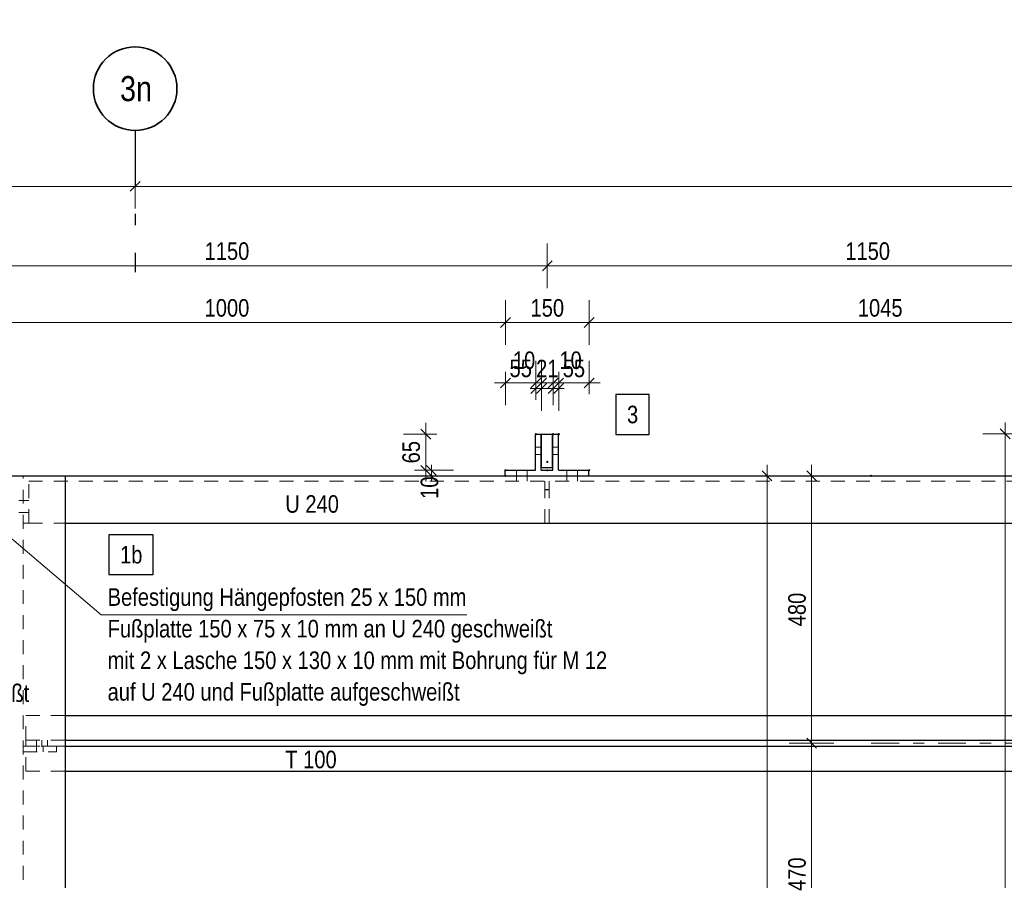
# Model space of a CAD drawing. Header units: millimetres. Extents: x 0 to 96, y -6 to 70.6.
# Tile 60 of 138: x 25.3 to 34.2, y 25.6 to 33.3. Entities that reach past the tile are written whole.
import ezdxf
from ezdxf.enums import TextEntityAlignment as Align

# ---------------------------------------------------------------- set-up
doc = ezdxf.new("R2010")
doc.units = ezdxf.units.MM
for name, pattern in [('DASHDOT', [1, 0.5, -0.25, 0, -0.25]), ('DASHDOTX2', [2, 1, -0.5, 0, -0.5]), ('HIDDEN', [0.375, 0.25, -0.125])]:
    doc.linetypes.add(name, pattern=pattern)
doc.layers.add('Achsen', color=7, linetype='Continuous', lineweight=20)
doc.styles.add('Arial Narrow', font='ARIALN.TTF')
doc.dimstyles.new('Arch_Strakon_dimstyle', dxfattribs={"dimtxt": 15.75, "dimasz": 1, "dimexe": 1.25, "dimexo": 0.0625, "dimgap": 1, "dimtad": 0, "dimdec": 3, "dimzin": 12, "dimdsep": 46, "dimtxsty": 'Arial Narrow', "dimblk": 'Arrowhead_Tick', "dimsah": 1, "dimcen": 0, "dimse1": 1, "dimse2": 1, "dimclrd": 6, "dimclrt": 2, "dimazin": 0, "dimtfac": 1, "dimtdec": 4, "dimtmove": 0, "dimatfit": 3, "dimldrblk": 'NONE', "dimfxl": 1, "dimtvp": 1, "dimtolj": 1, "dimtzin": 0, "dimlwd": 13, "dimarcsym": 2})

# ---------------------------------------------------------------- blocks, each defined once
blk = doc.blocks.new('Arrowhead_Tick')
at = {"color": 0, "linetype": 'Continuous', "lineweight": -2}
for p, q in [((0, 20), (0, -10)), ((-1, 0), (0, 0)), ((10, 0), (0, 0))]:
    blk.add_line(p, q, dxfattribs=at)
at = {"color": 2, "linetype": 'Continuous', "lineweight": 35}
blk.add_line((4.42, 4.42), (-4.42, -4.42), dxfattribs=at)
blk = doc.blocks.new('*D98')
at = {"color": 6, "linetype": 'Continuous', "lineweight": 13}
blk.add_line((32.4492, 24.4437), (32.4492, 26.7737), dxfattribs=at)
at = {"layer": 'Defpoints', "color": 0}
for p in [(32.4492, 26.7837), (32.9848, 26.7837), (32.9848, 24.4337)]:
    blk.add_point(p, dxfattribs=at)
at = {"color": 6, "lineweight": 13, "xscale": 0.01, "yscale": 0.01, "zscale": 0.01}
for p, rotation in [((32.4492, 26.7837), 90), ((32.4492, 24.4337), 270)]:
    blk.add_blockref('Arrowhead_Tick', p, dxfattribs=dict(at, rotation=rotation))
at = {"color": 2, "lineweight": 0, "insert": (32.3188, 25.6087), "char_height": 0.1575, "attachment_point": 5, "rotation": 90, "style": 'Arial Narrow'}
blk.add_mtext('\\A1;470', dxfattribs=at)
blk = doc.blocks.new('_None')
blk = doc.blocks.new('*D99')
at = {"color": 6, "linetype": 'Continuous', "lineweight": 13}
blk.add_line((32.4492, 26.7937), (32.4492, 29.173), dxfattribs=at)
at = {"layer": 'Defpoints', "color": 0}
for p in [(32.4492, 29.183), (32.9848, 29.183), (32.9848, 26.7837)]:
    blk.add_point(p, dxfattribs=at)
at = {"color": 6, "lineweight": 13, "xscale": 0.01, "yscale": 0.01, "zscale": 0.01}
for p, rotation in [((32.4492, 29.183), 90), ((32.4492, 26.7837), 270)]:
    blk.add_blockref('Arrowhead_Tick', p, dxfattribs=dict(at, rotation=rotation))
at = {"color": 2, "lineweight": 0, "insert": (32.3188, 27.9834), "char_height": 0.1575, "attachment_point": 5, "rotation": 90, "style": 'Arial Narrow'}
blk.add_mtext('\\A1;480', dxfattribs=at)
blk = doc.blocks.new('*D100')
at = {"color": 6, "linetype": 'Continuous', "lineweight": 13}
blk.add_line((32.0492, 20.9687), (32.0492, 29.173), dxfattribs=at)
at = {"layer": 'Defpoints', "color": 0}
for p in [(32.0492, 29.183), (32.9848, 29.183), (32.9848, 20.9587)]:
    blk.add_point(p, dxfattribs=at)
at = {"color": 6, "lineweight": 13, "xscale": 0.01, "yscale": 0.01, "zscale": 0.01}
for p, rotation in [((32.0492, 29.183), 89.9999999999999), ((32.0492, 20.9587), 269.9999999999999)]:
    blk.add_blockref('Arrowhead_Tick', p, dxfattribs=dict(at, rotation=rotation))
at = {"color": 2, "lineweight": 0, "insert": (31.9188, 25.0709), "char_height": 0.1575, "attachment_point": 5, "rotation": 90, "style": 'Arial Narrow'}
blk.add_mtext('\\A1;1645', dxfattribs=at)
blk = doc.blocks.new('*D144')
at = {"layer": 'Achsen', "color": 6, "linetype": 'Continuous', "lineweight": 13}
blk.add_line((22.4382, 31.7809), (26.3682, 31.7809), dxfattribs=at)
at = {"layer": 'Defpoints', "color": 0}
for p in [(26.3782, 31.7809), (22.4282, 31.0113), (26.3782, 31.0113)]:
    blk.add_point(p, dxfattribs=at)
at = {"layer": 'Achsen', "color": 6, "lineweight": 13, "xscale": 0.01, "yscale": 0.01, "zscale": 0.01}
blk.add_blockref('Arrowhead_Tick', (26.3782, 31.7809), dxfattribs=at)
at = {"layer": 'Achsen', "color": 6, "lineweight": 13, "xscale": 0.01, "yscale": 0.01, "zscale": 0.01, "rotation": 180}
blk.add_blockref('Arrowhead_Tick', (22.4282, 31.7809), dxfattribs=at)
at = {"layer": 'Achsen', "color": 2, "lineweight": 0, "insert": (24.4032, 31.9113), "char_height": 0.1575, "attachment_point": 5, "style": 'Arial Narrow'}
blk.add_mtext('\\A1;790', dxfattribs=at)
blk = doc.blocks.new('*D166')
at = {"color": 6, "linetype": 'Continuous', "lineweight": 13}
for p, q in [((29.0367, 29.243), (29.0367, 29.253)), ((29.0367, 29.183), (29.0367, 29.233)), ((29.0367, 29.173), (29.0367, 29.163))]:
    blk.add_line(p, q, dxfattribs=at)
at = {"layer": 'Defpoints', "color": 0}
for p in [(29.0367, 29.233), (29.7023, 29.233), (29.7023, 29.183)]:
    blk.add_point(p, dxfattribs=at)
at = {"color": 6, "lineweight": 13, "xscale": 0.01, "yscale": 0.01, "zscale": 0.01}
for p, rotation in [((29.0367, 29.183), 90), ((29.0367, 29.233), 270)]:
    blk.add_blockref('Arrowhead_Tick', p, dxfattribs=dict(at, rotation=rotation))
at = {"color": 2, "lineweight": 0, "insert": (29.0203, 29.0768), "char_height": 0.1575, "attachment_point": 5, "rotation": 90, "style": 'Arial Narrow'}
blk.add_mtext('\\A1;10', dxfattribs=at)
blk = doc.blocks.new('*D167')
at = {"color": 6, "linetype": 'Continuous', "lineweight": 13}
blk.add_line((28.9867, 29.243), (28.9867, 29.548), dxfattribs=at)
at = {"layer": 'Defpoints', "color": 0}
for p in [(28.9867, 29.558), (29.9748, 29.558), (29.7023, 29.233)]:
    blk.add_point(p, dxfattribs=at)
at = {"color": 6, "lineweight": 13, "xscale": 0.01, "yscale": 0.01, "zscale": 0.01}
for p, rotation in [((28.9867, 29.558), 90), ((28.9867, 29.233), 270)]:
    blk.add_blockref('Arrowhead_Tick', p, dxfattribs=dict(at, rotation=rotation))
at = {"color": 2, "lineweight": 0, "insert": (28.8563, 29.3955), "char_height": 0.1575, "attachment_point": 5, "rotation": 90, "style": 'Arial Narrow'}
blk.add_mtext('\\A1;65', dxfattribs=at)
blk = doc.blocks.new('*D170')
at = {"color": 6, "linetype": 'Continuous', "lineweight": 13}
blk.add_line((24.3373, 31.0684), (30.0673, 31.0684), dxfattribs=at)
at = {"layer": 'Defpoints', "color": 0}
for p in [(30.0773, 31.0684), (24.3273, 29.308), (30.0773, 29.308)]:
    blk.add_point(p, dxfattribs=at)
at = {"color": 6, "lineweight": 13, "xscale": 0.01, "yscale": 0.01, "zscale": 0.01}
blk.add_blockref('Arrowhead_Tick', (30.0773, 31.0684), dxfattribs=at)
at = {"color": 6, "lineweight": 13, "xscale": 0.01, "yscale": 0.01, "zscale": 0.01, "rotation": 180}
blk.add_blockref('Arrowhead_Tick', (24.3273, 31.0684), dxfattribs=at)
at = {"color": 2, "lineweight": 0, "insert": (27.2023, 31.1988), "char_height": 0.1575, "attachment_point": 5, "style": 'Arial Narrow'}
blk.add_mtext('\\A1;1150', dxfattribs=at)
blk = doc.blocks.new('*D197')
at = {"color": 6, "linetype": 'Continuous', "lineweight": 13}
blk.add_line((24.7123, 30.5591), (29.6923, 30.5591), dxfattribs=at)
at = {"layer": 'Defpoints', "color": 0}
for p in [(29.7023, 30.5591), (24.7023, 29.558), (29.7023, 29.233)]:
    blk.add_point(p, dxfattribs=at)
at = {"color": 6, "lineweight": 13, "xscale": 0.01, "yscale": 0.01, "zscale": 0.01}
blk.add_blockref('Arrowhead_Tick', (29.7023, 30.5591), dxfattribs=at)
at = {"color": 6, "lineweight": 13, "xscale": 0.01, "yscale": 0.01, "zscale": 0.01, "rotation": 180}
blk.add_blockref('Arrowhead_Tick', (24.7023, 30.5591), dxfattribs=at)
at = {"color": 2, "lineweight": 0, "insert": (27.2023, 30.6895), "char_height": 0.1575, "attachment_point": 5, "style": 'Arial Narrow'}
blk.add_mtext('\\A1;1000', dxfattribs=at)
blk = doc.blocks.new('*D198')
at = {"color": 6, "linetype": 'Continuous', "lineweight": 13}
blk.add_line((29.7123, 30.5591), (30.4423, 30.5591), dxfattribs=at)
at = {"layer": 'Defpoints', "color": 0}
for p in [(30.4523, 30.5591), (29.7023, 29.233), (30.4523, 29.233)]:
    blk.add_point(p, dxfattribs=at)
at = {"color": 6, "lineweight": 13, "xscale": 0.01, "yscale": 0.01, "zscale": 0.01}
blk.add_blockref('Arrowhead_Tick', (30.4523, 30.5591), dxfattribs=at)
at = {"color": 6, "lineweight": 13, "xscale": 0.01, "yscale": 0.01, "zscale": 0.01, "rotation": 180}
blk.add_blockref('Arrowhead_Tick', (29.7023, 30.5591), dxfattribs=at)
at = {"color": 2, "lineweight": 0, "insert": (30.0773, 30.6895), "char_height": 0.1575, "attachment_point": 5, "style": 'Arial Narrow'}
blk.add_mtext('\\A1;150', dxfattribs=at)
blk = doc.blocks.new('*D199')
at = {"color": 6, "linetype": 'Continuous', "lineweight": 13}
blk.add_line((30.4623, 30.5591), (35.6673, 30.5591), dxfattribs=at)
at = {"layer": 'Defpoints', "color": 0}
for p in [(35.6773, 30.5591), (35.6773, 29.2605), (30.4523, 29.233)]:
    blk.add_point(p, dxfattribs=at)
at = {"color": 6, "lineweight": 13, "xscale": 0.01, "yscale": 0.01, "zscale": 0.01}
blk.add_blockref('Arrowhead_Tick', (35.6773, 30.5591), dxfattribs=at)
at = {"color": 6, "lineweight": 13, "xscale": 0.01, "yscale": 0.01, "zscale": 0.01, "rotation": 180}
blk.add_blockref('Arrowhead_Tick', (30.4523, 30.5591), dxfattribs=at)
at = {"color": 2, "lineweight": 0, "insert": (33.0648, 30.6895), "char_height": 0.1575, "attachment_point": 5, "style": 'Arial Narrow'}
blk.add_mtext('\\A1;1045', dxfattribs=at)
blk = doc.blocks.new('*D219')
at = {"color": 6, "linetype": 'Continuous', "lineweight": 13}
blk.add_line((30.0873, 31.0684), (35.8173, 31.0684), dxfattribs=at)
at = {"layer": 'Defpoints', "color": 0}
for p in [(35.8273, 31.0684), (35.8273, 29.5605), (30.0773, 29.233)]:
    blk.add_point(p, dxfattribs=at)
at = {"color": 6, "lineweight": 13, "xscale": 0.01, "yscale": 0.01, "zscale": 0.01}
blk.add_blockref('Arrowhead_Tick', (35.8273, 31.0684), dxfattribs=at)
at = {"color": 6, "lineweight": 13, "xscale": 0.01, "yscale": 0.01, "zscale": 0.01, "rotation": 180}
blk.add_blockref('Arrowhead_Tick', (30.0773, 31.0684), dxfattribs=at)
at = {"color": 2, "lineweight": 0, "insert": (32.9523, 31.1988), "char_height": 0.1575, "attachment_point": 5, "style": 'Arial Narrow'}
blk.add_mtext('\\A1;1150', dxfattribs=at)
blk = doc.blocks.new('*D220')
at = {"color": 6, "linetype": 'Continuous', "lineweight": 13}
blk.add_line((26.3882, 31.7809), (47.3182, 31.7809), dxfattribs=at)
at = {"layer": 'Defpoints', "color": 0}
for p in [(47.3282, 31.7809), (26.3782, 31.0113), (47.3282, 31.0113)]:
    blk.add_point(p, dxfattribs=at)
at = {"color": 6, "lineweight": 13, "xscale": 0.01, "yscale": 0.01, "zscale": 0.01}
blk.add_blockref('Arrowhead_Tick', (47.3282, 31.7809), dxfattribs=at)
at = {"color": 6, "lineweight": 13, "xscale": 0.01, "yscale": 0.01, "zscale": 0.01, "rotation": 180}
blk.add_blockref('Arrowhead_Tick', (26.3782, 31.7809), dxfattribs=at)
at = {"color": 2, "lineweight": 0, "insert": (36.8532, 31.9113), "char_height": 0.1575, "attachment_point": 5, "style": 'Arial Narrow'}
blk.add_mtext('\\A1;4190', dxfattribs=at)
blk = doc.blocks.new('*D222')
at = {"color": 6, "linetype": 'Continuous', "lineweight": 13}
blk.add_line((34.1867, 20.9687), (34.1867, 29.5505), dxfattribs=at)
at = {"layer": 'Defpoints', "color": 0}
for p in [(34.1867, 29.5605), (35.7648, 29.5605), (48.7886, 20.9587)]:
    blk.add_point(p, dxfattribs=at)
at = {"color": 6, "lineweight": 13, "xscale": 0.01, "yscale": 0.01, "zscale": 0.01}
for p, rotation in [((34.1867, 29.5605), 90), ((34.1867, 20.9587), 270)]:
    blk.add_blockref('Arrowhead_Tick', p, dxfattribs=dict(at, rotation=rotation))
at = {"color": 2, "lineweight": 0, "insert": (34.0563, 25.2596), "char_height": 0.1575, "attachment_point": 5, "rotation": 90, "style": 'Arial Narrow'}
blk.add_mtext('\\A1;1720', dxfattribs=at)
blk = doc.blocks.new('*D227')
at = {"color": 6, "linetype": 'Continuous', "lineweight": 13}
blk.add_line((29.7123, 30.0166), (29.9648, 30.0166), dxfattribs=at)
at = {"layer": 'Defpoints', "color": 0}
for p in [(29.9748, 30.0166), (29.9748, 29.558), (29.7023, 29.183)]:
    blk.add_point(p, dxfattribs=at)
at = {"color": 6, "lineweight": 13, "xscale": 0.01, "yscale": 0.01, "zscale": 0.01}
blk.add_blockref('Arrowhead_Tick', (29.9748, 30.0166), dxfattribs=at)
at = {"color": 6, "lineweight": 13, "xscale": 0.01, "yscale": 0.01, "zscale": 0.01, "rotation": 180}
blk.add_blockref('Arrowhead_Tick', (29.7023, 30.0166), dxfattribs=at)
at = {"color": 2, "lineweight": 0, "insert": (29.8385, 30.1467), "char_height": 0.1575, "attachment_point": 5, "style": 'Arial Narrow'}
blk.add_mtext('\\A1;55', dxfattribs=at)
blk = doc.blocks.new('*D228')
at = {"color": 6, "linetype": 'Continuous', "lineweight": 13}
for p, q in [((29.9648, 29.9666), (29.9548, 29.9666)), ((29.9748, 29.9666), (30.0248, 29.9666)), ((30.0348, 29.9666), (30.0448, 29.9666))]:
    blk.add_line(p, q, dxfattribs=at)
at = {"layer": 'Defpoints', "color": 0}
for p in [(30.0248, 29.9666), (29.9748, 29.558), (30.0248, 29.558)]:
    blk.add_point(p, dxfattribs=at)
at = {"color": 6, "lineweight": 13, "xscale": 0.01, "yscale": 0.01, "zscale": 0.01}
blk.add_blockref('Arrowhead_Tick', (29.9748, 29.9666), dxfattribs=at)
at = {"color": 6, "lineweight": 13, "xscale": 0.01, "yscale": 0.01, "zscale": 0.01, "rotation": 180}
blk.add_blockref('Arrowhead_Tick', (30.0248, 29.9666), dxfattribs=at)
at = {"color": 2, "lineweight": 0, "insert": (29.8685, 30.2194), "char_height": 0.1575, "attachment_point": 5, "style": 'Arial Narrow'}
blk.add_mtext('\\A1;10', dxfattribs=at)
blk = doc.blocks.new('*D229')
at = {"color": 6, "linetype": 'Continuous', "lineweight": 13}
for p, q in [((30.0148, 30.0166), (30.0048, 30.0166)), ((30.0248, 30.0166), (30.1298, 30.0166)), ((30.1398, 30.0166), (30.1498, 30.0166))]:
    blk.add_line(p, q, dxfattribs=at)
at = {"layer": 'Defpoints', "color": 0}
for p in [(30.1298, 30.0166), (30.0248, 29.558), (30.1298, 29.558)]:
    blk.add_point(p, dxfattribs=at)
at = {"color": 6, "lineweight": 13, "xscale": 0.01, "yscale": 0.01, "zscale": 0.01}
blk.add_blockref('Arrowhead_Tick', (30.0248, 30.0166), dxfattribs=at)
at = {"color": 6, "lineweight": 13, "xscale": 0.01, "yscale": 0.01, "zscale": 0.01, "rotation": 180}
blk.add_blockref('Arrowhead_Tick', (30.1298, 30.0166), dxfattribs=at)
at = {"color": 2, "lineweight": 0, "insert": (30.0773, 30.1457), "char_height": 0.1575, "attachment_point": 5, "style": 'Arial Narrow'}
blk.add_mtext('\\A1;21', dxfattribs=at)
blk = doc.blocks.new('*D230')
at = {"color": 6, "linetype": 'Continuous', "lineweight": 13}
for p, q in [((30.1198, 29.9666), (30.1098, 29.9666)), ((30.1298, 29.9666), (30.1798, 29.9666)), ((30.1898, 29.9666), (30.1998, 29.9666))]:
    blk.add_line(p, q, dxfattribs=at)
at = {"layer": 'Defpoints', "color": 0}
for p in [(30.1798, 29.9666), (30.1298, 29.558), (30.1798, 29.558)]:
    blk.add_point(p, dxfattribs=at)
at = {"color": 6, "lineweight": 13, "xscale": 0.01, "yscale": 0.01, "zscale": 0.01}
blk.add_blockref('Arrowhead_Tick', (30.1298, 29.9666), dxfattribs=at)
at = {"color": 6, "lineweight": 13, "xscale": 0.01, "yscale": 0.01, "zscale": 0.01, "rotation": 180}
blk.add_blockref('Arrowhead_Tick', (30.1798, 29.9666), dxfattribs=at)
at = {"color": 2, "lineweight": 0, "insert": (30.286, 30.2194), "char_height": 0.1575, "attachment_point": 5, "style": 'Arial Narrow'}
blk.add_mtext('\\A1;10', dxfattribs=at)
blk = doc.blocks.new('*D231')
at = {"color": 6, "linetype": 'Continuous', "lineweight": 13}
blk.add_line((30.1898, 30.0166), (30.4423, 30.0166), dxfattribs=at)
at = {"layer": 'Defpoints', "color": 0}
for p in [(30.4523, 30.0166), (30.1798, 29.558), (30.4523, 29.233)]:
    blk.add_point(p, dxfattribs=at)
at = {"color": 6, "lineweight": 13, "xscale": 0.01, "yscale": 0.01, "zscale": 0.01}
blk.add_blockref('Arrowhead_Tick', (30.4523, 30.0166), dxfattribs=at)
at = {"color": 6, "lineweight": 13, "xscale": 0.01, "yscale": 0.01, "zscale": 0.01, "rotation": 180}
blk.add_blockref('Arrowhead_Tick', (30.1798, 30.0166), dxfattribs=at)
at = {"color": 2, "lineweight": 0, "insert": (30.316, 30.1467), "char_height": 0.1575, "attachment_point": 5, "style": 'Arial Narrow'}
blk.add_mtext('\\A1;55', dxfattribs=at)
blk = doc.blocks.new('*D326')
at = {"color": 6, "linetype": 'Continuous', "lineweight": 13}
blk.add_line((24.3403, 33.4309), (35.8173, 33.4309), dxfattribs=at)
at = {"layer": 'Defpoints', "color": 0}
for p in [(35.8273, 33.4309), (24.3303, 29.633), (35.8273, 29.5605)]:
    blk.add_point(p, dxfattribs=at)
at = {"color": 6, "lineweight": 13, "xscale": 0.01, "yscale": 0.01, "zscale": 0.01}
blk.add_blockref('Arrowhead_Tick', (35.8273, 33.4309), dxfattribs=at)
at = {"color": 6, "lineweight": 13, "xscale": 0.01, "yscale": 0.01, "zscale": 0.01, "rotation": 180}
blk.add_blockref('Arrowhead_Tick', (24.3303, 33.4309), dxfattribs=at)
at = {"color": 2, "lineweight": 0, "insert": (30.0788, 33.5613), "char_height": 0.1575, "attachment_point": 5, "style": 'Arial Narrow'}
blk.add_mtext('\\A1;2300', dxfattribs=at)

msp = doc.modelspace()

# ---------------------------------------------------------------- linework, layer by layer
at = {"color": 6, "linetype": 'HIDDEN', "lineweight": 13, "ltscale": 0.5}
for p, q in [((29.9722574, 29.4405893), (30.0222574, 29.4405893)), ((30.1272574, 29.4405893), (30.1772574, 29.4405893)), ((29.9722574, 29.3753893), (30.0222574, 29.3753893)), ((30.1272574, 29.3753893), (30.1772574, 29.3753893)), ((25.3730215, 21.5087353), (25.3730215, 29.1829893)), ((29.8022574, 29.1829893), (29.8022574, 29.2329893)), ((29.8022574, 29.1354893), (29.8022574, 29.1829893)), ((29.8972574, 29.1829893), (29.8972574, 29.2329893)), ((29.8972574, 29.1354893), (29.8972574, 29.1829893)), ((30.2522574, 29.1829893), (30.2522574, 29.2329893)), ((30.2522574, 29.1354893), (30.2522574, 29.1829893)), ((30.3472574, 29.1829893), (30.3472574, 29.2329893)), ((30.3472574, 29.1354893), (30.3472574, 29.1829893)), ((25.4230215, 28.7579893), (25.4230215, 29.1354893)), ((25.4230215, 29.1354893), (35.4272905, 29.1354893)), ((30.0547574, 29.0550111), (30.0547574, 29.1354893)), ((30.0947574, 29.0582913), (30.0947574, 29.1354893)), ((30.0547574, 29.0604893), (30.0947574, 29.0604893)), ((30.0947574, 29.0582913), (30.0547574, 29.0550111)), ((30.0547574, 28.7579893), (30.0547574, 29.0550111)), ((30.0947574, 28.7579893), (30.0947574, 29.0582913)), ((25.3355215, 28.9604888), (25.3730215, 28.960489)), ((25.3730215, 28.960489), (25.4230215, 28.9604892)), ((25.3355215, 28.8554889), (25.3730215, 28.855489)), ((25.3730215, 28.855489), (25.4230215, 28.8554893)), ((25.3730215, 28.7579893), (25.4230215, 28.7579893)), ((25.4230215, 28.7579893), (25.7542715, 28.7579893)), ((25.3980215, 27.0337386), (25.7542715, 27.0337386)), ((25.3980215, 26.8112386), (25.3980215, 27.0337386)), ((25.3980215, 26.8112386), (25.7542715, 26.8112386)), ((25.3980215, 26.7562386), (25.3980215, 26.8112386)), ((25.4931595, 26.7562386), (25.4931592, 26.8112386)), ((25.5418445, 26.7562386), (25.5418445, 26.8112386)), ((25.590521, 26.7562386), (25.5905213, 26.8112386)), ((25.3730215, 26.7562386), (25.3980215, 26.7562386)), ((25.3730215, 26.7062386), (25.6730215, 26.7062386)), ((25.3980215, 26.7562386), (25.5346235, 26.7562386)), ((25.3980215, 26.5337386), (25.3980215, 26.7562386)), ((25.4931597, 26.7062386), (25.4931595, 26.7562386)), ((25.5346235, 26.7562386), (25.5346785, 26.7562386)), ((25.5346785, 26.7562386), (25.5418445, 26.7562386)), ((25.5418445, 26.7562386), (25.5490131, 26.7562386)), ((25.5490131, 26.7562386), (25.5604913, 26.7562386)), ((25.5531597, 26.7062386), (25.5531594, 26.7562386)), ((25.5604913, 26.7562386), (25.5719741, 26.7562386)), ((25.5719741, 26.7562386), (25.5817132, 26.7562386)), ((25.5817132, 26.7562386), (25.588226, 26.7562386)), ((25.588226, 26.7562386), (25.590521, 26.7562386)), ((25.590521, 26.7562386), (25.6730215, 26.7562386)), ((25.6730215, 26.7562386), (25.7542715, 26.7562386)), ((25.6730215, 26.7062386), (25.6730215, 26.7562386)), ((25.3980215, 26.5337386), (25.7542715, 26.5337386))]:
    msp.add_line(p, q, dxfattribs=at)
at = {"color": 5, "linetype": 'Continuous', "lineweight": 18}
for p in [(24.440751, 29.3222709), (29.3537697, 27.9360889)]:
    msp.add_line(p, (26.0738335, 27.9360889), dxfattribs=at)
at = {"color": 6, "linetype": 'DASHDOT', "lineweight": 13, "ltscale": 0.5}
msp.add_line((32.9848066, 26.7837386), (35.4272905, 26.7837386), dxfattribs=at)
at = {"color": 9, "linetype": 'Continuous', "lineweight": 0}
for centre in [(29.9747574, 29.5579893), (30.1297574, 29.5579893), (30.1797574, 29.5579893), (29.7022574, 29.2329893), (29.7022574, 29.1829893), (30.0772574, 29.2329893), (30.4522574, 29.2329893), (32.9848066, 29.1829893)]:
    msp.add_circle(centre, 0.00555, dxfattribs=at)
at = {"layer": 'Achsen', "color": 3, "linetype": 'DASHDOTX2', "lineweight": 25, "ltscale": 0.5}
msp.add_line((26.3782071, 32.2830483), (26.3782071, 31.0112837), dxfattribs=at)
at = {"layer": 'Achsen', "color": 3, "linetype": 'Continuous', "lineweight": 25}
for p, q in [((30.9918791, 29.9125128), (30.6926541, 29.9125128)), ((30.6926541, 29.9125128), (30.6926541, 29.5550128)), ((30.9918791, 29.5550128), (30.9918791, 29.9125128)), ((29.9722574, 29.5579893), (30.0222574, 29.5579893)), ((29.9722574, 29.2329893), (29.9722574, 29.5579893)), ((30.0222574, 29.2329893), (30.0222574, 29.5579893)), ((30.0247574, 29.5579893), (30.1247574, 29.5579893)), ((30.0247574, 29.2579893), (30.0247574, 29.5579893)), ((30.1247574, 29.2579893), (30.1247574, 29.5579893)), ((30.1272574, 29.5579893), (30.1772574, 29.5579893)), ((30.1272574, 29.2329893), (30.1272574, 29.5579893)), ((30.1772574, 29.2329893), (30.1772574, 29.5579893)), ((30.6926541, 29.5550128), (30.9918791, 29.5550128)), ((30.0247574, 29.2579893), (30.1247574, 29.2579893)), ((24.9542715, 29.1829893), (25.7542715, 29.1829893)), ((25.7542715, 29.1829893), (35.6522905, 29.1829893)), ((25.7542715, 21.5087353), (25.7542715, 29.1829893)), ((29.6997574, 29.2329893), (29.9722574, 29.2329893)), ((29.6997574, 29.1829893), (29.6997574, 29.2329893)), ((30.0222574, 29.2329893), (30.1272574, 29.2329893)), ((30.1772574, 29.2329893), (30.4497574, 29.2329893)), ((30.4497574, 29.1829893), (30.4497574, 29.2329893)), ((25.7542715, 28.7579893), (35.4272905, 28.7579893)), ((26.5412175, 28.6545525), (26.1427675, 28.6545525)), ((26.1427675, 28.6545525), (26.1427675, 28.2970525)), ((26.5412175, 28.2970525), (26.5412175, 28.6545525)), ((26.1427675, 28.2970525), (26.5412175, 28.2970525)), ((25.7542715, 27.0337386), (35.4272905, 27.0337386)), ((25.7542715, 26.8112386), (35.4272905, 26.8112386)), ((25.7542715, 26.7562386), (35.4272905, 26.7562386)), ((25.7542715, 26.5337386), (35.4272905, 26.5337386))]:
    msp.add_line(p, q, dxfattribs=at)
at = {"layer": 'Achsen', "color": 2, "linetype": 'Continuous', "lineweight": 35}
msp.add_circle((26.3782071, 32.6580483), 0.375, dxfattribs=at)
at = {"layer": 'Achsen', "color": 9, "linetype": 'Continuous', "lineweight": 0}
msp.add_circle((30.0772574, 29.3079893), 0.00555, dxfattribs=at)

# ---------------------------------------------------------------- texts
at = {"color": 2, "lineweight": 35, "style": 'Arial Narrow'}
for s, p in [('U 240', (27.7255775, 28.8520053)), ('Befestigung Hängepfosten 25 x 150 mm', (26.1313581, 28.0166233)), ('Fußplatte 150 x 75 x 10 mm an U 240 geschweißt', (26.1313581, 27.7331233)), ('mit 2 x Lasche 150 x 130 x 10 mm mit Bohrung für M 12', (26.1313581, 27.4496233)), ('+ 2 x Lasche 65 x 200 x 10 mm mit 2 Bohrungen für M 12 angeschweißt', (19.665362, 27.1547086)), ('auf U 240 und Fußplatte aufgeschweißt', (26.1313581, 27.1661233)), ('T 100', (27.7255775, 26.5590301))]:
    msp.add_text(s, height=0.1575, dxfattribs=at).set_placement(p)
at = {"layer": 'Achsen', "color": 4, "lineweight": 50, "style": 'Arial Narrow'}
msp.add_text('3n', height=0.225, dxfattribs=at).set_placement((26.3862071, 32.6580483), align=Align.MIDDLE_CENTER)
at = {"layer": 'Achsen', "color": 2, "lineweight": 35, "style": 'Arial Narrow'}
for s, p in [('3', (30.7926541, 29.6550128)), ('1b', (26.2427675, 28.3970525))]:
    msp.add_text(s, height=0.1575, dxfattribs=at).set_placement(p)

# ---------------------------------------------------------------- dimensions: what is measured, and where the dimension line sits
at = {"lineweight": 0}
for base, p1, p2, text, override, picture, middle in [((35.8272905, 33.4309089), (24.3302574, 29.6329893), (35.8272905, 29.5604893), '2300', {"dimscale": 0.01, "dimtxt": 15.75, "dimasz": 1, "dimgap": 5, "dimtad": 1, "dimjust": 0, "dimtih": 0, "dimtoh": 0, "dimdec": 5, "dimdsep": 46, "dimtxsty": 'Arial Narrow', "dimclrd": 6, "dimclrt": 2, "dimtix": 1, "dimtofl": 255, "dimtmove": 0, "dimatfit": 2, "dimfxl": 0, "dimfxlon": 0, "dimtvp": 31.746032, "dimlwd": 13}, '*D326', (30.0787739, 33.4309089)), ((47.3282071, 31.7809089), (26.3782071, 31.0112837), (47.3282071, 31.0112837), '4190', {"dimscale": 0.01, "dimtxt": 15.75, "dimasz": 1, "dimgap": 5, "dimtad": 1, "dimjust": 0, "dimtih": 0, "dimtoh": 0, "dimdec": 3, "dimdsep": 46, "dimtxsty": 'Arial Narrow', "dimclrd": 6, "dimclrt": 2, "dimtix": 1, "dimtofl": 255, "dimtmove": 0, "dimatfit": 2, "dimfxl": 0, "dimfxlon": 0, "dimtvp": 31.746032, "dimlwd": 13}, '*D220', (36.8532071, 31.7809089)), ((30.0772574, 31.0684343), (24.3272574, 29.3079893), (30.0772574, 29.3079893), '1150', {"dimscale": 0.01, "dimtxt": 15.75, "dimasz": 1, "dimgap": 5, "dimtad": 1, "dimjust": 0, "dimtih": 0, "dimtoh": 0, "dimdec": 3, "dimdsep": 46, "dimtxsty": 'Arial Narrow', "dimclrd": 6, "dimclrt": 2, "dimtix": 1, "dimtofl": 255, "dimtmove": 0, "dimatfit": 2, "dimfxl": 0, "dimfxlon": 0, "dimtvp": 31.746032, "dimlwd": 13}, '*D170', (27.2022574, 31.0684343)), ((35.8272905, 31.0684343), (30.0772574, 29.2329893), (35.8272905, 29.5604893), '1150', {"dimscale": 0.01, "dimtxt": 15.75, "dimasz": 1, "dimgap": 5, "dimtad": 1, "dimjust": 0, "dimtih": 0, "dimtoh": 0, "dimdec": 3, "dimdsep": 46, "dimtxsty": 'Arial Narrow', "dimclrd": 6, "dimclrt": 2, "dimtix": 1, "dimtofl": 255, "dimtmove": 0, "dimatfit": 2, "dimfxl": 0, "dimfxlon": 0, "dimtvp": 31.746032, "dimlwd": 13}, '*D219', (32.9522739, 31.0684343)), ((29.7022574, 30.5591067), (24.7022574, 29.5579893), (29.7022574, 29.2329893), '1000', {"dimscale": 0.01, "dimtxt": 15.75, "dimasz": 1, "dimgap": 5, "dimtad": 1, "dimjust": 0, "dimtih": 0, "dimtoh": 0, "dimdec": 3, "dimdsep": 46, "dimtxsty": 'Arial Narrow', "dimclrd": 6, "dimclrt": 2, "dimtix": 1, "dimtofl": 255, "dimtmove": 0, "dimatfit": 2, "dimfxl": 0, "dimfxlon": 0, "dimtvp": 31.746032, "dimlwd": 13}, '*D197', (27.2022574, 30.5591067)), ((30.4522574, 30.5591067), (29.7022574, 29.2329893), (30.4522574, 29.2329893), '150', {"dimscale": 0.01, "dimtxt": 15.75, "dimasz": 1, "dimgap": 5, "dimtad": 1, "dimjust": 0, "dimtih": 0, "dimtoh": 0, "dimdec": 3, "dimdsep": 46, "dimtxsty": 'Arial Narrow', "dimclrd": 6, "dimclrt": 2, "dimtix": 1, "dimtofl": 255, "dimtmove": 0, "dimatfit": 2, "dimfxl": 0, "dimfxlon": 0, "dimtvp": 31.746032, "dimlwd": 13}, '*D198', (30.0772574, 30.5591067)), ((35.6772905, 30.5591067), (30.4522574, 29.2329893), (35.6772905, 29.2604893), '1045', {"dimscale": 0.01, "dimtxt": 15.75, "dimasz": 1, "dimgap": 5, "dimtad": 1, "dimjust": 0, "dimtih": 0, "dimtoh": 0, "dimdec": 3, "dimdsep": 46, "dimtxsty": 'Arial Narrow', "dimclrd": 6, "dimclrt": 2, "dimtix": 1, "dimtofl": 255, "dimtmove": 0, "dimatfit": 2, "dimfxl": 0, "dimfxlon": 0, "dimtvp": 31.746032, "dimlwd": 13}, '*D199', (33.0647739, 30.5591067)), ((30.0247574, 29.966621), (29.9747574, 29.5579893), (30.0247574, 29.5579893), '10', {"dimscale": 0.01, "dimtxt": 15.75, "dimasz": 1, "dimgap": 5, "dimtad": 0, "dimjust": 0, "dimtih": 0, "dimtoh": 0, "dimdec": 3, "dimdsep": 46, "dimtxsty": 'Arial Narrow', "dimclrd": 6, "dimclrt": 2, "dimtix": 0, "dimtofl": 255, "dimtmove": 2, "dimatfit": 2, "dimfxl": 0, "dimfxlon": 0, "dimtvp": 31.746032, "dimlwd": 13}, '*D228', (29.8685186, 30.2194405)), ((30.1797574, 29.966621), (30.1297574, 29.5579893), (30.1797574, 29.5579893), '10', {"dimscale": 0.01, "dimtxt": 15.75, "dimasz": 1, "dimgap": 5, "dimtad": 0, "dimjust": 0, "dimtih": 0, "dimtoh": 0, "dimdec": 3, "dimdsep": 46, "dimtxsty": 'Arial Narrow', "dimclrd": 6, "dimclrt": 2, "dimtix": 0, "dimtofl": 255, "dimtmove": 2, "dimatfit": 2, "dimfxl": 0, "dimfxlon": 0, "dimtvp": 31.746032, "dimlwd": 13}, '*D230', (30.2859961, 30.2194405)), ((29.9747574, 30.016621), (29.7022574, 29.1829893), (29.9747574, 29.5579893), '55', {"dimscale": 0.01, "dimtxt": 15.75, "dimasz": 1, "dimgap": 5, "dimtad": 1, "dimjust": 0, "dimtih": 0, "dimtoh": 0, "dimdec": 3, "dimdsep": 46, "dimtxsty": 'Arial Narrow', "dimclrd": 6, "dimclrt": 2, "dimtix": 1, "dimtofl": 255, "dimtmove": 0, "dimatfit": 2, "dimfxl": 0, "dimfxlon": 0, "dimtvp": 31.746032, "dimlwd": 13}, '*D227', (29.8385074, 30.016621)), ((30.1297574, 30.016621), (30.0247574, 29.5579893), (30.1297574, 29.5579893), '21', {"dimscale": 0.01, "dimtxt": 15.75, "dimasz": 1, "dimgap": 5, "dimtad": 1, "dimjust": 0, "dimtih": 0, "dimtoh": 0, "dimdec": 3, "dimdsep": 46, "dimtxsty": 'Arial Narrow', "dimclrd": 6, "dimclrt": 2, "dimtix": 1, "dimtofl": 255, "dimtmove": 0, "dimatfit": 2, "dimfxl": 0, "dimfxlon": 0, "dimtvp": 31.746032, "dimlwd": 13}, '*D229', (30.0772574, 30.016621)), ((30.4522574, 30.016621), (30.1797574, 29.5579893), (30.4522574, 29.2329893), '55', {"dimscale": 0.01, "dimtxt": 15.75, "dimasz": 1, "dimgap": 5, "dimtad": 1, "dimjust": 0, "dimtih": 0, "dimtoh": 0, "dimdec": 3, "dimdsep": 46, "dimtxsty": 'Arial Narrow', "dimclrd": 6, "dimclrt": 2, "dimtix": 1, "dimtofl": 255, "dimtmove": 0, "dimatfit": 2, "dimfxl": 0, "dimfxlon": 0, "dimtvp": 31.746032, "dimlwd": 13}, '*D231', (30.3160074, 30.016621))]:
    dim = msp.add_linear_dim(base=base, p1=p1, p2=p2, text=text, dimstyle='Arch_Strakon_dimstyle', override=override, dxfattribs=at)
    dim.commit()
    dim.dimension.update_dxf_attribs({"geometry": picture, "text_midpoint": middle, "dimtype": 160})
for base, p1, p2, text, override, picture, middle in [((28.9866872, 29.5579893), (29.7022574, 29.2329893), (29.9747574, 29.5579893), '65', {"dimscale": 0.01, "dimtxt": 15.75, "dimasz": 1, "dimgap": 5, "dimtad": 1, "dimjust": 0, "dimtih": 0, "dimtoh": 0, "dimdec": 6, "dimdsep": 46, "dimtxsty": 'Arial Narrow', "dimclrd": 6, "dimclrt": 2, "dimtix": 1, "dimtofl": 255, "dimtmove": 0, "dimatfit": 2, "dimfxl": 0, "dimfxlon": 0, "dimtvp": 31.746032, "dimlwd": 13}, '*D167', (28.9866872, 29.3954893)), ((34.1866872, 29.5604893), (48.788616, 20.9587386), (35.7647905, 29.5604893), '1720', {"dimscale": 0.01, "dimtxt": 15.75, "dimasz": 1, "dimgap": 5, "dimtad": 1, "dimjust": 0, "dimtih": 0, "dimtoh": 0, "dimdec": 3, "dimdsep": 46, "dimtxsty": 'Arial Narrow', "dimclrd": 6, "dimclrt": 2, "dimtix": 1, "dimtofl": 255, "dimtmove": 0, "dimatfit": 2, "dimfxl": 0, "dimfxlon": 0, "dimtvp": 31.746032, "dimlwd": 13}, '*D222', (34.1866872, 25.2596139)), ((29.0366872, 29.2329893), (29.7022574, 29.1829893), (29.7022574, 29.2329893), '10', {"dimscale": 0.01, "dimtxt": 15.75, "dimasz": 1, "dimgap": 5, "dimtad": 0, "dimjust": 0, "dimtih": 0, "dimtoh": 0, "dimdec": 6, "dimdsep": 46, "dimtxsty": 'Arial Narrow', "dimclrd": 6, "dimclrt": 2, "dimtix": 0, "dimtofl": 255, "dimtmove": 2, "dimatfit": 2, "dimfxl": 0, "dimfxlon": 0, "dimtvp": 31.746032, "dimlwd": 13}, '*D166', (29.0202941, 29.0767505)), ((32.0492264, 29.1829893), (32.9848066, 20.9587386), (32.9848066, 29.1829893), '1645', {"dimscale": 0.01, "dimtxt": 15.75, "dimasz": 1, "dimgap": 5, "dimtad": 1, "dimjust": 0, "dimtih": 0, "dimtoh": 0, "dimdec": 3, "dimdsep": 46, "dimtxsty": 'Arial Narrow', "dimclrd": 6, "dimclrt": 2, "dimtix": 1, "dimtofl": 255, "dimtmove": 0, "dimatfit": 2, "dimfxl": 0, "dimfxlon": 0, "dimtvp": 31.746032, "dimlwd": 13}, '*D100', (32.0492264, 25.0708639)), ((32.4492264, 29.1829893), (32.9848066, 26.7837386), (32.9848066, 29.1829893), '480', {"dimscale": 0.01, "dimtxt": 15.75, "dimasz": 1, "dimgap": 5, "dimtad": 1, "dimjust": 0, "dimtih": 0, "dimtoh": 0, "dimdec": 3, "dimdsep": 46, "dimtxsty": 'Arial Narrow', "dimclrd": 6, "dimclrt": 2, "dimtix": 1, "dimtofl": 255, "dimtmove": 0, "dimatfit": 2, "dimfxl": 0, "dimfxlon": 0, "dimtvp": 31.746032, "dimlwd": 13}, '*D99', (32.4492264, 27.9833639)), ((32.4492264, 26.7837386), (32.9848066, 24.4337386), (32.9848066, 26.7837386), '470', {"dimscale": 0.01, "dimtxt": 15.75, "dimasz": 1, "dimgap": 5, "dimtad": 1, "dimjust": 0, "dimtih": 0, "dimtoh": 0, "dimdec": 3, "dimdsep": 46, "dimtxsty": 'Arial Narrow', "dimclrd": 6, "dimclrt": 2, "dimtix": 1, "dimtofl": 255, "dimtmove": 0, "dimatfit": 2, "dimfxl": 0, "dimfxlon": 0, "dimtvp": 31.746032, "dimlwd": 13}, '*D98', (32.4492264, 25.6087386))]:
    dim = msp.add_linear_dim(base=base, p1=p1, p2=p2, angle=90, text=text, dimstyle='Arch_Strakon_dimstyle', override=override, dxfattribs=at)
    dim.commit()
    dim.dimension.update_dxf_attribs({"geometry": picture, "text_midpoint": middle, "dimtype": 160})
at = {"layer": 'Achsen', "lineweight": 0}
dim = msp.add_linear_dim(base=(26.3782071, 31.7809089), p1=(22.4282071, 31.0112837), p2=(26.3782071, 31.0112837), text='790', dimstyle='Arch_Strakon_dimstyle', override={"dimscale": 0.01, "dimtxt": 15.75, "dimasz": 1, "dimgap": 5, "dimtad": 1, "dimjust": 0, "dimtih": 0, "dimtoh": 0, "dimdec": 4, "dimdsep": 46, "dimtxsty": 'Arial Narrow', "dimclrd": 6, "dimclrt": 2, "dimtix": 1, "dimtofl": 255, "dimtmove": 0, "dimatfit": 2, "dimfxl": 0, "dimfxlon": 0, "dimtvp": 31.746032, "dimlwd": 13}, dxfattribs=at)
dim.commit()
dim.dimension.update_dxf_attribs({"geometry": '*D144', "text_midpoint": (24.4032071, 31.7809089), "dimtype": 160})

doc.saveas('drawing.dxf')
